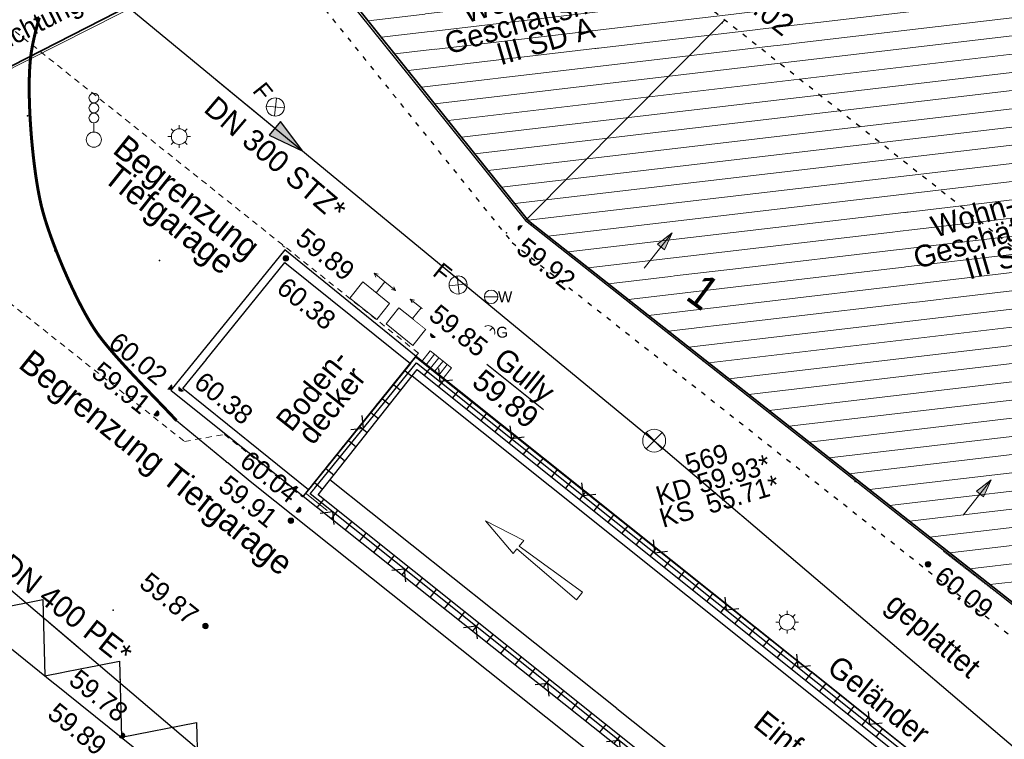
# Model space of a CAD drawing. Header units: metres. Extents: x 32365810 to 32367010, y 5620411 to 5622366.
# Tile 69 of 198: x 32366144 to 32366165, y 5622037 to 5622052. Entities that reach past the tile are written whole.
import ezdxf

# ---------------------------------------------------------------- set-up
doc = ezdxf.new("R2010")
doc.units = ezdxf.units.M
for name, pattern in [('1000.100', [0]), ('1000.110', [0]), ('1000.195', [0]), ('1000.196', [0.225, 0.075, -0.15]), ('1000.210', [0]), ('1000.300', [0]), ('1000.325', [0]), ('1600.1047', [0]), ('1600.2028', [0]), ('1600.2032', [0.25, 0.125, 0, 0, -0.125]), ('1600.2505', [0]), ('1600.25101', [0]), ('1600.2512', [0.25, 0.125, 0, 0, -0.125])]:
    doc.linetypes.add(name, pattern=pattern)
doc.layers.get('0').update_dxf_attribs({"color": 1, "linetype": 'CONTINUOUS'})
for name, color, linetype in [('Beschriftung Kanalbestand (AMT 66)', 7, 'CONTINUOUS'), ('Beschriftung Topographie', 7, 'CONTINUOUS'), ('EFB-_ Dachhöhen Bestandsgebäude (NHN)', 7, 'CONTINUOUS'), ('Fahrbahnmarkierung', 7, 'CONTINUOUS'), ('Flurstücke_Grenzpunkte', 11, 'CONTINUOUS'), ('Gasleitung', 7, 'CONTINUOUS'), ('Gebäude', 31, 'CONTINUOUS'), ('Höhen_ gemessen (NHN)', 7, 'CONTINUOUS'), ('Lagebezeichnungen', 12, 'CONTINUOUS'), ('Leitungen Kanalbestand (AMT 66)', 7, 'CONTINUOUS'), ('Siedlungsflächen - Bauwerke u. Einrichtungen', 51, 'CONTINUOUS'), ('Stromversorgung', 7, 'CONTINUOUS'), ('Symbole Topographie', 7, 'CONTINUOUS'), ('Topographie_ örtl. Aufnahme', 7, 'CONTINUOUS'), ('Wasserleitung', 7, 'CONTINUOUS'), ('weitere Entwässerungsleitungen', 7, 'CONTINUOUS')]:
    doc.layers.add(name, color=color, linetype=linetype)
doc.styles.add('Arial', font='Arial.ttf')
doc.styles.add('Beschriftung schwarz_ Stift 0.25', font='Century Gothic.ttf')
doc.styles.add('Beschriftung Topographie_ blau', font='Century Gothic.ttf')
doc.styles.add('Dachhöhe NHN_ Bestand_ gemessen_ schwarz', font='Century Gothic.ttf')
doc.styles.add('Hausnummern NRW', font='Arial.ttf', dxfattribs={"width": 0.85})
doc.styles.add('Höhe NHN_ gemessen_ blau', font='Century Gothic.ttf')
doc.styles.add('Kanal Mischwasser_ Beschriftung allgemein_ dünn_ lila', font='Century Gothic.ttf')
doc.styles.add('Kanal_ Höhe_ NHN (Deckel_Sohle)_ lila', font='Century Gothic.ttf')
doc.styles.add('Stromversorgung_ Beschriftung allgemein_ dünn_ schwarz', font='Century Gothic.ttf')

# ---------------------------------------------------------------- blocks, each defined once
blk = doc.blocks.new('S1000.232', base_point=(0, -0.02))
at = {"color": 0, "lineweight": -2}
for p, q in [((-0.25, 0), (0.075, -0.01)), ((-0.25, -0.04), (-0.25, 0)), ((0.075, -0.01), (0.075, 0.015)), ((0.075, 0.015), (0.25, -0.02)), ((0.075, -0.025), (-0.25, -0.04)), ((0.25, -0.02), (0.075, -0.055)), ((0.075, -0.055), (0.075, -0.025))]:
    blk.add_line(p, q, dxfattribs=at)
blk = doc.blocks.new('S1000.360')
at = {"lineweight": -2}
blk.add_hatch(color=0, dxfattribs=at).paths.add_polyline_path([(0, 0.25), (0.05, 0.05), (-0.05, 0.05)], flags=0)
at = {"color": 0, "lineweight": -2}
for p, q in [((-0.05, 0.05), (0, 0.25)), ((0, 0.25), (0.05, 0.05)), ((0, 0.25), (0, -0.25)), ((0.05, 0.05), (-0.05, 0.05))]:
    blk.add_line(p, q, dxfattribs=at)
blk = doc.blocks.new('S1000.364', base_point=(0.25, 0))
at = {"color": 0, "lineweight": -2}
for p, q in [((0.075, 0.175), (0.425, -0.175)), ((0.425, 0.175), (0.075, -0.175))]:
    blk.add_line(p, q, dxfattribs=at)
blk.add_circle((0.25, 0), 0.25, dxfattribs=at)
at = {"color": 0, "lineweight": -2, "insert": (-0.5, -0.235), "char_height": 0.47, "attachment_point": 7, "line_spacing_factor": 0.69, "style": 'Arial'}
blk.add_mtext('F', dxfattribs=at)
blk = doc.blocks.new('S1000.461')
at = {"color": 0, "lineweight": -2}
for p, q in [((0, 0.345), (0, 0.5)), ((-0.345, 0), (-0.5, 0)), ((-0.245, 0.245), (-0.35, 0.35)), ((0.245, 0.245), (0.35, 0.35)), ((0.345, 0), (0.5, 0)), ((-0.245, -0.245), (-0.35, -0.35)), ((0, -0.345), (0, -0.5)), ((0.245, -0.245), (0.35, -0.35))]:
    blk.add_line(p, q, dxfattribs=at)
blk.add_circle((0, 0), 0.345, dxfattribs=at)
blk = doc.blocks.new('S1000.431', base_point=(0, -0.36))
at = {"color": 0, "lineweight": -2}
blk.add_line((0, -0.22), (0, -0.05), dxfattribs=at)
for centre, radius in [((0, 0.41), 0.09), ((0, 0.225), 0.09), ((0, 0.04), 0.09), ((0, -0.36), 0.14)]:
    blk.add_circle(centre, radius, dxfattribs=at)
blk = doc.blocks.new('S1000.550', base_point=(-0.2, 0))
at = {"color": 0, "lineweight": -2}
for p, q in [((-0.376777, 0.176777), (-0.023224, -0.176777)), ((-0.376777, -0.176777), (-0.023224, 0.176777))]:
    blk.add_line(p, q, dxfattribs=at)
blk.add_circle((-0.2, 0), 0.25, dxfattribs=at)
at = {"color": 0, "lineweight": -2, "insert": (0.09684, -0.2), "char_height": 0.4, "attachment_point": 7, "line_spacing_factor": 0.69, "style": 'Arial'}
blk.add_mtext('G', dxfattribs=at)
blk = doc.blocks.new('S1000.549', base_point=(-0.2, 0))
at = {"color": 0, "lineweight": -2}
blk.add_line((-0.45, 0), (0.05, 0), dxfattribs=at)
blk.add_circle((-0.2, 0), 0.25, dxfattribs=at)
at = {"color": 0, "lineweight": -2, "insert": (0.05246, -0.199999), "char_height": 0.4, "attachment_point": 7, "line_spacing_factor": 0.69, "style": 'Arial'}
blk.add_mtext('W', dxfattribs=at)
blk = doc.blocks.new('S1000.401', base_point=(0, -0.215))
at = {"color": 0, "lineweight": -2}
for p, q in [((-0.275, 0.5), (-0.38, 0.45)), ((-0.38, 0.45), (0.38, 0.45)), ((-0.38, 0.45), (-0.275, 0.4)), ((0, 0.45), (0, 0.07)), ((0.38, 0.45), (0.275, 0.5)), ((0.38, 0.45), (0.275, 0.4)), ((-0.475, 0.07), (0.475, 0.07)), ((-0.475, -0.5), (-0.475, 0.07)), ((0.475, 0.07), (0.475, -0.5)), ((0.475, -0.5), (-0.475, -0.5))]:
    blk.add_line(p, q, dxfattribs=at)
blk = doc.blocks.new('S1000.345')
at = {"color": 0, "lineweight": -2}
for p, q in [((-0.353554, 0.353554), (0.353554, -0.353554)), ((-0.353554, -0.353554), (0.353554, 0.353554))]:
    blk.add_line(p, q, dxfattribs=at)
blk.add_circle((0, 0), 0.5, dxfattribs=at)
blk = doc.blocks.new('S1000.507', base_point=(0, -0.25))
at = {"color": 0, "lineweight": -2}
for p, q in [((-0.5, 0.25), (-0.3, 0.25)), ((-0.5, -0.25), (-0.5, 0.25)), ((-0.3, 0.25), (-0.1, 0.25)), ((-0.3, 0.25), (-0.3, -0.25)), ((-0.1, 0.25), (0.1, 0.25)), ((-0.1, 0.25), (-0.1, -0.25)), ((0.1, 0.25), (0.3, 0.25)), ((0.1, 0.25), (0.1, -0.25)), ((0.3, 0.25), (0.5, 0.25)), ((0.3, 0.25), (0.3, -0.25)), ((0.5, 0.25), (0.5, -0.25)), ((-0.3, -0.25), (-0.5, -0.25)), ((-0.1, -0.25), (-0.3, -0.25)), ((0.1, -0.25), (-0.1, -0.25)), ((0.3, -0.25), (0.1, -0.25)), ((0.5, -0.25), (0.3, -0.25))]:
    blk.add_line(p, q, dxfattribs=at)
blk = doc.blocks.new('S1000.15')
at = {"color": 0, "lineweight": -2}
for p, q in [((-0.5, 0.05), (-0.485, 0.1)), ((0.495, 0.05), (-0.5, 0.05)), ((-0.5, -0.05), (-0.5, 0)), ((-0.5, 0), (0.5, 0)), ((-0.485, 0.1), (0.49, 0.1)), ((-0.475, 0.15), (-0.455, 0.2)), ((0.475, 0.15), (-0.475, 0.15)), ((-0.455, 0.2), (0.455, 0.2)), ((-0.43, 0.25), (-0.4, 0.3)), ((0.43, 0.25), (-0.43, 0.25)), ((-0.4, 0.3), (0.395, 0.3)), ((-0.355, 0.35), (-0.295, 0.4)), ((0.36, 0.35), (-0.355, 0.35)), ((-0.295, 0.4), (0.3, 0.4)), ((0.22, 0.45), (-0.215, 0.45)), ((0.3, 0.4), (0.22, 0.45)), ((0.395, 0.3), (0.36, 0.35)), ((0.455, 0.2), (0.43, 0.25)), ((0.49, 0.1), (0.475, 0.15)), ((0.5, 0), (0.495, 0.05)), ((0.495, -0.05), (-0.5, -0.05)), ((-0.475, -0.15), (-0.49, -0.1)), ((-0.49, -0.1), (0.485, -0.1)), ((0.475, -0.15), (-0.475, -0.15)), ((-0.43, -0.25), (-0.455, -0.2)), ((-0.455, -0.2), (0.46, -0.2)), ((0.425, -0.25), (-0.43, -0.25)), ((-0.355, -0.35), (-0.4, -0.3)), ((-0.4, -0.3), (0.395, -0.3)), ((0.345, -0.35), (-0.355, -0.35)), ((-0.205, -0.45), (-0.29, -0.4)), ((-0.29, -0.4), (0.285, -0.4)), ((0.2, -0.45), (-0.205, -0.45)), ((0.285, -0.4), (0.345, -0.35)), ((0.395, -0.3), (0.425, -0.25)), ((0.46, -0.2), (0.475, -0.15)), ((0.485, -0.1), (0.495, -0.05))]:
    blk.add_line(p, q, dxfattribs=at)
blk.add_circle((0, 0), 0.5, dxfattribs=at)
blk = doc.blocks.new('O1125')
at = {"layer": 'Flurstücke_Grenzpunkte', "color": 7, "linetype": '1600.2028', "lineweight": 35}
for p, q in [((32366150.069, 5622053.728), (32366155.039, 5622047.531)), ((32366155.039, 5622047.531), (32366167.904, 5622037.375))]:
    blk.add_line(p, q, dxfattribs=at)
blk = doc.blocks.new('O1462')
at = {"layer": 'Flurstücke_Grenzpunkte', "color": 7, "linetype": '1600.2028', "lineweight": 35}
for p, q in [((32366149.913, 5622053.603), (32366133.183, 5622045.049)), ((32366150.069, 5622053.728), (32366155.039, 5622047.531)), ((32366155.039, 5622047.531), (32366167.904, 5622037.375))]:
    blk.add_line(p, q, dxfattribs=at)
blk = doc.blocks.new('O1916')
at = {"layer": 'Flurstücke_Grenzpunkte', "color": 7, "linetype": '1600.2028', "lineweight": 35}
blk.add_line((32366149.913, 5622053.603), (32366133.183, 5622045.049), dxfattribs=at)
blk = doc.blocks.new('Senkrechter Strich')
at = {"color": 0, "lineweight": -2}
blk.add_line((0, 0.5), (0, -0.5), dxfattribs=at)
blk = doc.blocks.new('O3476')
at = {"layer": 'Siedlungsflächen - Bauwerke u. Einrichtungen', "color": 7, "linetype": '1600.25101', "lineweight": 18}
for p, q in [((32366150.412, 5622041.88), (32366152.69, 5622044.706)), ((32366152.69, 5622044.706), (32366169.707699, 5622031.144947, 60.083901))]:
    blk.add_line(p, q, dxfattribs=at)
at = {"layer": 'Siedlungsflächen - Bauwerke u. Einrichtungen', "color": 7, "lineweight": 18, "xscale": 0.55, "yscale": 0.55, "zscale": 0.55}
for p, rotation in [((32366152.503038, 5622044.471383), 321.449382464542), ((32366152.923566, 5622044.517726), 231.128187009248), ((32366150.645566, 5622041.691726), 51.128187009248), ((32366169.520738, 5622030.910329, 60.083901), 141.449382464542)]:
    blk.add_blockref('Senkrechter Strich', p, dxfattribs=dict(at, rotation=rotation))
blk = doc.blocks.new('O2655')
at = {"layer": 'Gebäude', "color": 7, "linetype": '1600.2505', "lineweight": 18}
for p, q in [((32366150.069, 5622053.728), (32366155.039, 5622047.531)), ((32366155.039, 5622047.531), (32366167.904, 5622037.375))]:
    blk.add_line(p, q, dxfattribs=at)
at = {"layer": 'Lagebezeichnungen', "color": 7, "lineweight": 18, "insert": (32366158.661, 5622046.059), "char_height": 0.7, "attachment_point": 5, "rotation": 323.3005117, "line_spacing_factor": 0.69, "style": 'Hausnummern NRW', "bg_fill": 2}
blk.add_mtext('1', dxfattribs=at)
blk = doc.blocks.new('*X997')
at = {"color": 142, "linetype": '1000.100', "lineweight": 25, "true_color": 0x0087cd}
for p, q in [((32366152.998902, 5622044.479275), (32366152.875734, 5622044.324717)), ((32366153.291902, 5622044.245447), (32366153.168489, 5622044.090581)), ((32366153.584903, 5622044.011618), (32366153.461243, 5622043.856444)), ((32366153.877903, 5622043.77779), (32366153.753998, 5622043.622306)), ((32366154.170904, 5622043.543962), (32366154.046752, 5622043.38817)), ((32366154.463904, 5622043.310134), (32366154.339507, 5622043.154032)), ((32366154.756905, 5622043.076305), (32366154.632261, 5622042.919895)), ((32366155.049906, 5622042.842477), (32366154.925015, 5622042.685758)), ((32366155.342906, 5622042.608648), (32366155.21777, 5622042.451621)), ((32366155.635907, 5622042.37482), (32366155.510524, 5622042.217483)), ((32366155.928907, 5622042.140992), (32366155.803278, 5622041.983346)), ((32366156.221908, 5622041.907163), (32366156.096033, 5622041.749209)), ((32366156.514908, 5622041.673335), (32366156.388787, 5622041.515071)), ((32366156.807909, 5622041.439506), (32366156.681541, 5622041.280934)), ((32366157.100909, 5622041.205677), (32366156.974296, 5622041.046796)), ((32366157.39391, 5622040.971849), (32366157.267051, 5622040.812659)), ((32366157.68691, 5622040.73802), (32366157.559805, 5622040.578522)), ((32366157.97991, 5622040.504192), (32366157.852559, 5622040.344384)), ((32366158.272911, 5622040.270363), (32366158.145313, 5622040.110246)), ((32366158.565911, 5622040.036534), (32366158.438067, 5622039.876109)), ((32366158.858912, 5622039.802706), (32366158.730821, 5622039.641971)), ((32366159.151912, 5622039.568877), (32366159.023576, 5622039.407833)), ((32366159.444912, 5622039.335048), (32366159.31633, 5622039.173696)), ((32366159.737912, 5622039.101219), (32366159.609084, 5622038.939558)), ((32366160.030913, 5622038.86739), (32366159.901838, 5622038.70542)), ((32366160.323913, 5622038.633562), (32366160.194592, 5622038.471283)), ((32366160.616913, 5622038.399733), (32366160.487346, 5622038.237145)), ((32366160.909913, 5622038.165904), (32366160.780101, 5622038.003007)), ((32366161.202914, 5622037.932075), (32366161.072855, 5622037.76887)), ((32366161.495914, 5622037.698246), (32366161.365609, 5622037.534732)), ((32366161.788914, 5622037.464417), (32366161.658363, 5622037.300594)), ((32366162.081915, 5622037.230588), (32366161.951117, 5622037.066457)), ((32366162.374914, 5622036.996759), (32366162.243871, 5622036.832318))]:
    blk.add_line(p, q, dxfattribs=at)
blk = doc.blocks.new('*X1018')
at = {"color": 142, "linetype": '1000.100', "lineweight": 25, "true_color": 0x0087cd}
for p, q in [((32366150.656597, 5622041.581991), (32366150.790697, 5622041.750004)), ((32366150.949666, 5622041.348965), (32366151.083394, 5622041.516513)), ((32366151.242736, 5622041.115938), (32366151.376093, 5622041.283023)), ((32366151.535806, 5622040.882913), (32366151.668791, 5622041.049531)), ((32366151.828875, 5622040.649887), (32366151.961489, 5622040.81604)), ((32366152.121944, 5622040.41686), (32366152.254187, 5622040.582549)), ((32366152.415014, 5622040.183835), (32366152.546886, 5622040.349058)), ((32366152.708083, 5622039.950809), (32366152.839584, 5622040.115566)), ((32366153.001153, 5622039.717782), (32366153.132282, 5622039.882075)), ((32366153.294222, 5622039.484756), (32366153.42498, 5622039.648584)), ((32366153.587291, 5622039.25173), (32366153.717678, 5622039.415093)), ((32366153.88036, 5622039.018704), (32366154.010376, 5622039.181601)), ((32366154.17343, 5622038.785678), (32366154.303075, 5622038.94811)), ((32366154.466499, 5622038.552651), (32366154.595772, 5622038.714619)), ((32366154.759569, 5622038.319625), (32366154.888471, 5622038.481128)), ((32366155.052637, 5622038.086599), (32366155.181169, 5622038.247636)), ((32366155.345707, 5622037.853572), (32366155.473866, 5622038.014145)), ((32366155.638776, 5622037.620546), (32366155.766565, 5622037.780653)), ((32366155.931845, 5622037.38752), (32366156.059263, 5622037.547162)), ((32366156.224915, 5622037.154493), (32366156.35196, 5622037.31367)), ((32366156.517983, 5622036.921467), (32366156.644659, 5622037.080179)), ((32366156.811052, 5622036.68844), (32366156.937357, 5622036.846687))]:
    blk.add_line(p, q, dxfattribs=at)
blk = doc.blocks.new('*X1019')
at = {"color": 142, "linetype": '1000.100', "lineweight": 25, "true_color": 0x0087cd}
for p, q in [((32366152.472863, 5622044.422316), (32366152.617027, 5622044.306058)), ((32366152.238787, 5622044.132367), (32366152.386119, 5622044.013554)), ((32366152.004709, 5622043.842418), (32366152.15521, 5622043.721049)), ((32366151.770632, 5622043.552469), (32366151.924301, 5622043.428546)), ((32366151.536556, 5622043.26252), (32366151.693393, 5622043.136042)), ((32366151.302479, 5622042.972571), (32366151.462484, 5622042.843538)), ((32366151.068401, 5622042.682621), (32366151.231164, 5622042.550513)), ((32366150.834324, 5622042.392671), (32366151.000246, 5622042.257998)), ((32366150.600246, 5622042.102722), (32366150.769329, 5622041.965483))]:
    blk.add_line(p, q, dxfattribs=at)
blk = doc.blocks.new('*X1231')
at = {"color": 253, "linetype": '1600.1047', "lineweight": 18, "true_color": 0xb2b2b2}
for p, q in [((32366151.71137, 5622051.68016), (32366171.582861, 5622054.018578)), ((32366151.98808, 5622051.335135), (32366171.416059, 5622053.621362)), ((32366152.26479, 5622050.99011), (32366171.840347, 5622053.293703)), ((32366152.541501, 5622050.645085), (32366172.264635, 5622052.966045)), ((32366152.818211, 5622050.30006), (32366172.688922, 5622052.638386)), ((32366153.094922, 5622049.955035), (32366173.11321, 5622052.310727)), ((32366153.371632, 5622049.61001), (32366173.537497, 5622051.983069)), ((32366153.648343, 5622049.264985), (32366173.961785, 5622051.65541)), ((32366153.925053, 5622048.919959), (32366174.386073, 5622051.327751)), ((32366154.201764, 5622048.574934), (32366174.81036, 5622051.000093)), ((32366154.478474, 5622048.229909), (32366175.234648, 5622050.672434)), ((32366154.755184, 5622047.884884), (32366175.658935, 5622050.344775)), ((32366155.031895, 5622047.539859), (32366176.083223, 5622050.017117)), ((32366155.444567, 5622047.210834), (32366176.50751, 5622049.689458)), ((32366155.860822, 5622046.88223), (32366176.931798, 5622049.3618)), ((32366156.277078, 5622046.553626), (32366177.356086, 5622049.034141)), ((32366156.693333, 5622046.225022), (32366177.092407, 5622048.625524)), ((32366157.109588, 5622045.896418), (32366176.751315, 5622048.207798)), ((32366157.525844, 5622045.567814), (32366176.410222, 5622047.790072)), ((32366157.942099, 5622045.23921), (32366176.06913, 5622047.372346)), ((32366158.358354, 5622044.910607), (32366175.728038, 5622046.954619)), ((32366158.774609, 5622044.582003), (32366175.386916, 5622046.53689)), ((32366159.190865, 5622044.253399), (32366175.045732, 5622046.119152)), ((32366159.60712, 5622043.924795), (32366174.704548, 5622045.701415)), ((32366160.023375, 5622043.596191), (32366174.363364, 5622045.283678)), ((32366160.439631, 5622043.267587), (32366174.02218, 5622044.865941)), ((32366160.855886, 5622042.938983), (32366173.680995, 5622044.448204)), ((32366161.272141, 5622042.610379), (32366173.339811, 5622044.030467)), ((32366161.688397, 5622042.281776), (32366172.998627, 5622043.61273)), ((32366162.104652, 5622041.953172), (32366172.657443, 5622043.194993)), ((32366162.520907, 5622041.624568), (32366172.316259, 5622042.777256)), ((32366162.937162, 5622041.295964), (32366171.975075, 5622042.359519)), ((32366163.353418, 5622040.96736), (32366171.63389, 5622041.941782)), ((32366163.769673, 5622040.638756), (32366171.292706, 5622041.524044)), ((32366164.185928, 5622040.310152), (32366170.951522, 5622041.106307)), ((32366164.602184, 5622039.981549), (32366170.610338, 5622040.68857))]:
    blk.add_line(p, q, dxfattribs=at)
blk = doc.blocks.new('S1000.97')
at = {"color": 0, "lineweight": -2}
for p, q in [((-0.5, 0.5), (0, 0)), ((0, 0), (0.5, 0.5))]:
    blk.add_line(p, q, dxfattribs=at)
blk = doc.blocks.new('S1000.370')
at = {"lineweight": -2}
blk.add_hatch(color=0, dxfattribs=at).paths.add_polyline_path([(0.065, 0), (-0.06, 0), (0, 0.25)], flags=0)
at = {"color": 0, "lineweight": -2}
for p, q in [((0, 0.25), (-0.06, 0)), ((0, -0.25), (0, 0.25)), ((0.065, 0), (0, 0.25)), ((-0.06, 0), (0.065, 0))]:
    blk.add_line(p, q, dxfattribs=at)

msp = doc.modelspace()

# ---------------------------------------------------------------- linework, layer by layer
at = {"layer": 'EFB-_ Dachhöhen Bestandsgebäude (NHN)', "color": 7, "true_color": 0xffffff}
for p in [(32366159.049902, 5622051.634745, 76.772), (32366152.716597, 5622049.545345, 71.865), (32366154.582748, 5622047.278408, 71.879)]:
    msp.add_point(p, dxfattribs=at)
at = {"layer": 'Fahrbahnmarkierung', "color": 7, "true_color": 0xffffff}
msp.add_point((32366146.428212, 5622039.453515, 59.836), dxfattribs=at)
at = {"layer": 'Topographie_ örtl. Aufnahme', "color": 7, "true_color": 0xffffff}
for p in [(32366144.76061, 5622051.358934, 59.67), (32366144.72067, 5622050.966332, 59.722), (32366152.493632, 5622050.626475, 59.907), (32366144.650511, 5622049.705466, 59.699), (32366144.950829, 5622047.785209, 59.778), (32366155.082664, 5622047.447779, 59.928), (32366145.218813, 5622046.904106, 59.814), (32366147.38641, 5622046.704853, 59.939), (32366146.090405, 5622045.195037, 59.858), (32366146.105979, 5622045.182909, 59.844), (32366158.65855, 5622044.626662, 59.997), (32366161.812885, 5622042.124358, 60.044)]:
    msp.add_point(p, dxfattribs=at)

# ---------------------------------------------------------------- block references
at = {"layer": 'Fahrbahnmarkierung', "color": 7, "lineweight": 18, "xscale": 5, "yscale": 5, "zscale": 5, "rotation": 141.347185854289}
msp.add_blockref('S1000.232', (32366155.120639, 5622040.527196), dxfattribs=at)
at = {"layer": 'Gasleitung', "color": 7, "lineweight": 18, "xscale": 0.5625, "yscale": 0.5625, "zscale": 0.5625}
msp.add_blockref('S1000.550', (32366154.200863, 5622045.214729, 59.86), dxfattribs=at)
at = {"layer": 'Höhen_ gemessen (NHN)', "color": 7, "lineweight": 18, "xscale": 0.1125, "yscale": 0.1125, "zscale": 0.1125}
for p in [(32366154.87773, 5622047.372501, 59.917), (32366149.992452, 5622047.039382, 59.888), (32366150.005755, 5622046.75068, 60.381), (32366153.063073, 5622045.16183, 59.847), (32366147.589315, 5622044.085151, 60.02), (32366147.841785, 5622044.043892, 60.377), (32366147.319807, 5622043.533767, 59.906), (32366150.263656, 5622041.540289, 60.039), (32366150.110167, 5622041.308382, 59.914), (32366163.320041, 5622040.405279, 60.089), (32366148.339598, 5622039.123938, 59.871), (32366146.611414, 5622036.849724, 59.776)]:
    msp.add_blockref('S1000.15', p, dxfattribs=at)
at = {"layer": 'Leitungen Kanalbestand (AMT 66)', "color": 7, "lineweight": 18, "xscale": 0.475, "yscale": 0.475, "zscale": 0.475}
msp.add_blockref('S1000.345', (32366157.642, 5622042.967, 59.93), dxfattribs=at)
at = {"layer": 'Symbole Topographie', "color": 7, "lineweight": 18}
for name, p, xscale, yscale, zscale, rotation in [('S1000.364', (32366149.788919, 5622049.890239, 59.858), 0.7525, 0.7525, 0.7525, 308.750512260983), ('S1000.360', (32366157.723431, 5622046.911954), 1.875, 1.875, 1.875, 321.71027370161), ('S1000.364', (32366153.577397, 5622046.198561, 59.853), 0.7525, 0.7525, 0.7525, 321.408430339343), ('S1000.401', (32366151.745063, 5622045.870666, 59.867), 0.7525, 0.7525, 0.7525, 321.386112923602), ('S1000.401', (32366152.495769, 5622045.334928, 59.79), 0.7525, 0.7525, 0.7525, 321.386099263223), ('S1000.360', (32366164.337456, 5622041.790741), 1.875, 1.875, 1.875, 321.710171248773)]:
    msp.add_blockref(name, p, dxfattribs=dict(at, xscale=xscale, yscale=yscale, zscale=zscale, rotation=rotation))
at = {"layer": 'Symbole Topographie', "color": 7, "lineweight": 18, "xscale": 1.125, "yscale": 1.125, "zscale": 1.125}
msp.add_blockref('S1000.431', (32366146.025303, 5622049.212449, 59.865), dxfattribs=at)
at = {"layer": 'Topographie_ örtl. Aufnahme', "color": 7, "lineweight": 18, "xscale": 0.47, "yscale": 0.47, "zscale": 0.47}
for p in [(32366147.794833, 5622049.274741, 59.844), (32366160.398562, 5622039.201052, 59.942)]:
    msp.add_blockref('S1000.461', p, dxfattribs=at)
at = {"layer": 'Topographie_ örtl. Aufnahme', "color": 7, "lineweight": 18, "xscale": 0.5625, "yscale": 0.5625, "zscale": 0.5625, "rotation": 321.406357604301}
msp.add_blockref('S1000.507', (32366153.0456, 5622044.435129, 59.893), dxfattribs=at)
at = {"layer": 'Wasserleitung', "color": 7, "lineweight": 18, "xscale": 0.5625, "yscale": 0.5625, "zscale": 0.5625}
msp.add_blockref('S1000.549', (32366154.261776, 5622045.951674, 59.862), dxfattribs=at)

# ---------------------------------------------------------------- texts
at = {"layer": 'Beschriftung Topographie', "color": 142, "lineweight": 25, "true_color": 0x0087cd, "char_height": 0.45, "line_spacing_factor": 0.69, "style": 'Beschriftung Topographie_ blau', "bg_fill": 2}
for s, insert, attachment_point, rotation in [('geplattet', (32366163.200196, 5622038.661296), 8, 319.6769278), ('Einfahrt Tiefgarage\\P"Marktgarage"', (32366161.59606, 5622035.366496), 5, 321.0092265)]:
    msp.add_mtext(s, dxfattribs=dict(at, insert=insert, attachment_point=attachment_point, rotation=rotation))
at = {"layer": 'EFB-_ Dachhöhen Bestandsgebäude (NHN)', "color": 7, "lineweight": 25, "char_height": 0.45, "attachment_point": 5, "line_spacing_factor": 0.69, "style": 'Dachhöhe NHN_ Bestand_ gemessen_ schwarz', "bg_fill": 2}
for insert, rotation in [((32366155.243278, 5622051.75628), 16.447709), ((32366164.96044, 5622047.308526), 16.4476928)]:
    msp.add_mtext('Wohn- und\\PGeschäftshaus\\PIII SD A', dxfattribs=dict(at, insert=insert, rotation=rotation))
at = {"layer": 'Höhen_ gemessen (NHN)', "color": 142, "lineweight": 25, "true_color": 0x0087cd, "char_height": 0.4, "line_spacing_factor": 0.69, "style": 'Höhe NHN_ gemessen_ blau', "bg_fill": 2}
for s, insert, attachment_point, rotation in [('59.92', (32366155.001878, 5622047.210655), 1, 321.7124262), ('60.38', (32366150.035738, 5622046.38788), 1, 321.3861044), ('59.89', (32366146.329465, 5622036.725164), 3, 321.2379329)]:
    msp.add_mtext(s, dxfattribs=dict(at, insert=insert, attachment_point=attachment_point, rotation=rotation))

# ---------------------------------------------------------------- next in the draw order: texts
at = {"layer": 'Beschriftung Kanalbestand (AMT 66)', "color": 200, "lineweight": 25, "true_color": 0xd600ff, "insert": (32366158.864026, 5622042.152711), "char_height": 0.4, "attachment_point": 5, "rotation": 16.5120503, "line_spacing_factor": 0.69, "style": 'Kanal_ Höhe_ NHN (Deckel_Sohle)_ lila', "bg_fill": 2}
msp.add_mtext('569\\PKD 59.93*\\PKS  55.71*', dxfattribs=at)
at = {"layer": 'Beschriftung Topographie', "color": 7, "lineweight": 25, "char_height": 0.5, "attachment_point": 8, "rotation": 321.4012715, "line_spacing_factor": 0.69, "style": 'Beschriftung schwarz_ Stift 0.25', "bg_fill": 2}
for s, insert in [('Begrenzung\\PTiefgarage', (32366147.344841, 5622047.261741)), ('Begrenzung Tiefgarage', (32366147.072799, 5622042.204052))]:
    msp.add_mtext(s, dxfattribs=dict(at, insert=insert))
at = {"layer": 'Beschriftung Topographie', "color": 142, "lineweight": 25, "true_color": 0x0087cd, "insert": (32366162.15766, 5622037.415961), "char_height": 0.45, "attachment_point": 8, "rotation": 321.1572029, "line_spacing_factor": 0.69, "style": 'Beschriftung Topographie_ blau', "bg_fill": 2}
msp.add_mtext('Geländer', dxfattribs=at)
at = {"layer": 'EFB-_ Dachhöhen Bestandsgebäude (NHN)', "color": 7, "lineweight": 25, "insert": (32366158.604134, 5622052.676675, 77.023), "char_height": 0.45, "attachment_point": 7, "rotation": 321.711406, "line_spacing_factor": 0.69, "style": 'Dachhöhe NHN_ Bestand_ gemessen_ schwarz', "bg_fill": 2}
msp.add_mtext('Fi 77.02', dxfattribs=at)
at = {"layer": 'Höhen_ gemessen (NHN)', "color": 142, "lineweight": 25, "true_color": 0x0087cd, "char_height": 0.4, "line_spacing_factor": 0.69, "style": 'Höhe NHN_ gemessen_ blau', "bg_fill": 2}
for s, insert, attachment_point, rotation in [('59.89', (32366150.173186, 5622047.091424), 7, 321.3861044), ('60.09', (32366163.541139, 5622040.239036), 4, 321.618452), ('59.78', (32366146.519016, 5622037.103086), 9, 321.2337362)]:
    msp.add_mtext(s, dxfattribs=dict(at, insert=insert, attachment_point=attachment_point, rotation=rotation))
at = {"layer": 'weitere Entwässerungsleitungen', "color": 200, "lineweight": 25, "true_color": 0xd600ff, "insert": (32366154.760594, 5622044.084158, 59.893), "char_height": 0.45, "attachment_point": 5, "rotation": 321.4084479, "line_spacing_factor": 0.69, "style": 'Kanal_ Höhe_ NHN (Deckel_Sohle)_ lila', "bg_fill": 2}
msp.add_mtext('\\SGully/59.89;', dxfattribs=at)

# ---------------------------------------------------------------- next in the draw order: texts
at = {"layer": 'Beschriftung Kanalbestand (AMT 66)', "color": 200, "lineweight": 25, "true_color": 0xd600ff, "char_height": 0.45, "attachment_point": 5, "line_spacing_factor": 0.69, "style": 'Kanal Mischwasser_ Beschriftung allgemein_ dünn_ lila', "bg_fill": 2}
for s, insert, rotation in [('DN 300 STZ*', (32366149.784625, 5622048.817561), 319.5592598), ('DN 400 PE*', (32366145.447139, 5622039.470595), 321.7145918)]:
    msp.add_mtext(s, dxfattribs=dict(at, insert=insert, rotation=rotation))
at = {"layer": 'Beschriftung Topographie', "color": 142, "lineweight": 25, "true_color": 0x0087cd, "insert": (32366150.753663, 5622043.863198), "char_height": 0.45, "attachment_point": 5, "rotation": 51.5359854, "line_spacing_factor": 0.69, "style": 'Beschriftung Topographie_ blau', "bg_fill": 2}
msp.add_mtext('Boden-\\Pdecker', dxfattribs=at)
at = {"layer": 'Höhen_ gemessen (NHN)', "color": 142, "lineweight": 25, "true_color": 0x0087cd, "char_height": 0.4, "line_spacing_factor": 0.69, "style": 'Höhe NHN_ gemessen_ blau', "bg_fill": 2}
for s, insert, attachment_point, rotation in [('59.85', (32366152.936713, 5622045.510033), 7, 321.3811293), ('60.02', (32366147.459558, 5622044.241802), 6, 320.4984405), ('60.38', (32366148.069395, 5622044.11023), 7, 321.0930267), ('59.91', (32366149.874326, 5622041.448755), 3, 321.4081168), ('59.87', (32366148.109885, 5622039.274977), 6, 321.4098706)]:
    msp.add_mtext(s, dxfattribs=dict(at, insert=insert, attachment_point=attachment_point, rotation=rotation))
at = {"layer": 'Stromversorgung', "color": 7, "lineweight": 25, "insert": (32366135.824151, 5622046.71363), "char_height": 0.4, "attachment_point": 7, "rotation": 26.8266675, "line_spacing_factor": 0.69, "style": 'Stromversorgung_ Beschriftung allgemein_ dünn_ schwarz', "bg_fill": 2}
msp.add_mtext('hängende Stromleitung für Straßenbeleuchtung', dxfattribs=at)

# ---------------------------------------------------------------- next in the draw order: texts
at = {"layer": 'Höhen_ gemessen (NHN)', "color": 142, "lineweight": 25, "true_color": 0x0087cd, "char_height": 0.4, "line_spacing_factor": 0.69, "style": 'Höhe NHN_ gemessen_ blau', "bg_fill": 2}
for s, insert, attachment_point, rotation in [('59.91', (32366147.119425, 5622043.647818), 6, 321.5501772), ('60.04', (32366150.065817, 5622041.642192), 9, 321.5082551)]:
    msp.add_mtext(s, dxfattribs=dict(at, insert=insert, attachment_point=attachment_point, rotation=rotation))

# ---------------------------------------------------------------- next in the draw order: block references
at = {"layer": 'Flurstücke_Grenzpunkte', "color": 7, "true_color": 0xffffff}
msp.add_blockref('O1125', (0, 0), dxfattribs=at)

# ---------------------------------------------------------------- next in the draw order: block references
msp.add_blockref('O1462', (0, 0), dxfattribs=at)

# ---------------------------------------------------------------- next in the draw order: block references
msp.add_blockref('O1916', (0, 0), dxfattribs=at)
at = {"layer": 'Siedlungsflächen - Bauwerke u. Einrichtungen', "color": 7, "true_color": 0xffffff}
msp.add_blockref('O3476', (0, 0), dxfattribs=at)

# ---------------------------------------------------------------- next in the draw order: linework, layer by layer
at = {"layer": 'Fahrbahnmarkierung', "color": 253, "linetype": '1000.210', "lineweight": 25, "true_color": 0x999999}
for p, q in [((32366143.420376, 5622039.372981), (32366144.969851, 5622039.673722)), ((32366144.969851, 5622039.673722), (32366145.007138, 5622038.091402)), ((32366145.007138, 5622038.091402), (32366146.560197, 5622038.396601)), ((32366146.560197, 5622038.396601), (32366146.601069, 5622036.818741)), ((32366146.601069, 5622036.818741), (32366148.150543, 5622037.119479)), ((32366148.150543, 5622037.119479), (32366148.191415, 5622035.541618))]:
    msp.add_line(p, q, dxfattribs=at)
at = {"layer": 'Gebäude', "color": 7, "linetype": '1600.2512', "lineweight": 18}
for p, q in [((32366140.213, 5622049.054), (32366147.905, 5622042.952)), ((32366147.905, 5622042.952), (32366148.733, 5622043.098))]:
    msp.add_line(p, q, dxfattribs=at)
at = {"layer": 'Gebäude', "color": 7, "linetype": '1600.2032', "lineweight": 18}
for p, q in [((32366140.213, 5622049.054), (32366147.905, 5622042.952)), ((32366147.905, 5622042.952), (32366148.733, 5622043.098))]:
    msp.add_line(p, q, dxfattribs=at)
at = {"layer": 'Topographie_ örtl. Aufnahme', "color": 142, "linetype": '1000.100', "lineweight": 25, "true_color": 0x0087cd}
for p, q in [((32366149.266676, 5622042.122039, 59.913), (32366147.739919, 5622043.382649, 59.899)), ((32366141.895705, 5622040.598029, 59.758), (32366145.043672, 5622038.06197, 59.78))]:
    msp.add_line(p, q, dxfattribs=at)
at = {"layer": 'Topographie_ örtl. Aufnahme', "color": 142, "linetype": '1000.100', "lineweight": 25, "true_color": 0x0087cd, "const_width": 0.0625}
msp.add_lwpolyline([(32366147.739919, 5622043.382649), (32366147.69907, 5622043.427655), (32366147.648583, 5622043.481574), (32366147.590795, 5622043.54247), (32366147.533007, 5622043.603365), (32366147.467919, 5622043.671237), (32366147.397867, 5622043.74415), (32366147.327816, 5622043.817063), (32366147.252802, 5622043.895017), (32366147.175163, 5622043.976076), (32366147.097524, 5622044.057135), (32366147.017261, 5622044.1413), (32366146.936711, 5622044.226634), (32366146.856161, 5622044.311968), (32366146.775324, 5622044.398472), (32366146.696538, 5622044.48421), (32366146.657145, 5622044.527079), (32366146.618265, 5622044.569757), (32366146.58019, 5622044.612001), (32366146.542116, 5622044.654245), (32366146.504846, 5622044.696055), (32366146.468673, 5622044.737191), (32366146.432501, 5622044.778326), (32366146.397426, 5622044.818786), (32366146.36374, 5622044.858328), (32366146.330054, 5622044.897871), (32366146.297758, 5622044.936496), (32366146.267144, 5622044.973962), (32366146.23653, 5622045.011427), (32366146.207598, 5622045.047734), (32366146.180639, 5622045.082639), (32366146.153681, 5622045.117544), (32366146.128697, 5622045.151048), (32366146.105979, 5622045.182909), (32366146.092677, 5622045.201565), (32366146.079249, 5622045.220923), (32366146.065711, 5622045.240943), (32366146.052173, 5622045.260963), (32366146.038525, 5622045.281644), (32366146.024783, 5622045.302945), (32366145.997298, 5622045.345547), (32366145.969435, 5622045.39063), (32366145.941318, 5622045.437865), (32366145.913201, 5622045.4851), (32366145.88483, 5622045.534487), (32366145.856328, 5622045.585697), (32366145.827827, 5622045.636907), (32366145.799195, 5622045.689941), (32366145.770557, 5622045.744469), (32366145.741918, 5622045.798997), (32366145.713274, 5622045.85502), (32366145.684747, 5622045.912209), (32366145.656219, 5622045.969398), (32366145.627809, 5622046.027752), (32366145.599641, 5622046.086944), (32366145.571472, 5622046.146136), (32366145.543545, 5622046.206166), (32366145.515983, 5622046.266704), (32366145.488421, 5622046.327242), (32366145.461224, 5622046.388288), (32366145.434516, 5622046.449515), (32366145.407808, 5622046.510741), (32366145.381589, 5622046.572148), (32366145.355982, 5622046.633405), (32366145.330376, 5622046.694663), (32366145.305383, 5622046.755772), (32366145.281126, 5622046.816403), (32366145.25687, 5622046.877035), (32366145.23335, 5622046.937188), (32366145.210691, 5622046.996536), (32366145.188032, 5622047.055884), (32366145.166233, 5622047.114426), (32366145.145419, 5622047.171833), (32366145.124604, 5622047.22924), (32366145.104775, 5622047.285512), (32366145.086053, 5622047.34032), (32366145.067332, 5622047.395129), (32366145.049719, 5622047.448474), (32366145.033338, 5622047.500027), (32366145.016957, 5622047.55158), (32366145.001808, 5622047.601341), (32366144.988015, 5622047.648981), (32366144.974223, 5622047.69662), (32366144.961786, 5622047.742139), (32366144.950829, 5622047.785209), (32366144.938555, 5622047.833456), (32366144.926512, 5622047.885023), (32366144.914743, 5622047.939498), (32366144.902975, 5622047.993973), (32366144.891481, 5622048.051356), (32366144.880307, 5622048.111237), (32366144.869133, 5622048.171117), (32366144.858279, 5622048.233495), (32366144.847788, 5622048.297959), (32366144.837298, 5622048.362423), (32366144.827171, 5622048.428972), (32366144.817452, 5622048.497197), (32366144.807733, 5622048.565422), (32366144.798423, 5622048.635321), (32366144.789565, 5622048.706484), (32366144.780708, 5622048.777647), (32366144.772303, 5622048.850074), (32366144.764394, 5622048.923354), (32366144.756486, 5622048.996633), (32366144.749075, 5622049.070765), (32366144.742206, 5622049.145338), (32366144.735336, 5622049.219912), (32366144.729008, 5622049.294926), (32366144.723266, 5622049.369971), (32366144.717524, 5622049.445016), (32366144.712367, 5622049.520091), (32366144.707841, 5622049.594785), (32366144.703315, 5622049.669479), (32366144.699419, 5622049.743792), (32366144.696198, 5622049.817313), (32366144.692977, 5622049.890834), (32366144.69043, 5622049.963563), (32366144.688603, 5622050.035089), (32366144.686775, 5622050.106615), (32366144.685667, 5622050.176937), (32366144.685322, 5622050.245645), (32366144.684977, 5622050.314353), (32366144.685395, 5622050.381446), (32366144.686622, 5622050.446514), (32366144.687848, 5622050.511582), (32366144.689882, 5622050.574624), (32366144.692769, 5622050.63523), (32366144.694212, 5622050.665532), (32366144.695868, 5622050.695226), (32366144.697743, 5622050.724259), (32366144.699618, 5622050.753292), (32366144.701712, 5622050.781664), (32366144.704029, 5622050.809325), (32366144.706347, 5622050.836985), (32366144.708889, 5622050.863933), (32366144.71166, 5622050.890118), (32366144.714432, 5622050.916303), (32366144.717433, 5622050.941725), (32366144.72067, 5622050.966332), (32366144.72392, 5622050.991038), (32366144.72761, 5622051.016471), (32366144.731726, 5622051.04258), (32366144.735841, 5622051.068688), (32366144.740382, 5622051.095474), (32366144.745332, 5622051.122887), (32366144.750283, 5622051.150299), (32366144.755643, 5622051.178339), (32366144.761397, 5622051.206957), (32366144.767151, 5622051.235575), (32366144.7733, 5622051.264771), (32366144.779827, 5622051.294496), (32366144.792881, 5622051.353945), (32366144.80745, 5622051.415508), (32366144.82341, 5622051.478792), (32366144.839369, 5622051.542075), (32366144.85672, 5622051.607078), (32366144.875337, 5622051.673407), (32366144.893953, 5622051.739736)], dxfattribs=at)

# ---------------------------------------------------------------- next in the draw order: block references
at = {"layer": 'Gebäude', "color": 7, "true_color": 0xffffff}
msp.add_blockref('O2655', (0, 0), dxfattribs=at)

# ---------------------------------------------------------------- next in the draw order: linework, layer by layer
at = {"layer": 'EFB-_ Dachhöhen Bestandsgebäude (NHN)', "color": 7, "linetype": '1000.196', "lineweight": 25}
for p, q in [((32366149.255671, 5622053.860709), (32366154.696548, 5622047.076581)), ((32366158.890167, 5622051.869929), (32366171.492788, 5622041.921058)), ((32366154.696548, 5622047.076581), (32366167.551519, 5622036.928499))]:
    msp.add_line(p, q, dxfattribs=at)
at = {"layer": 'EFB-_ Dachhöhen Bestandsgebäude (NHN)', "color": 7, "linetype": '1000.195', "lineweight": 25}
msp.add_line((32366154.97535, 5622047.534623), (32366159.110649, 5622051.695874), dxfattribs=at)
at = {"layer": 'Gebäude', "color": 7, "linetype": '1600.2512', "lineweight": 18}
for p, q in [((32366152.754, 5622044.784), (32366142.786, 5622052.741)), ((32366150.412, 5622041.88), (32366152.69, 5622044.706)), ((32366152.69, 5622044.706), (32366152.754, 5622044.784)), ((32366148.733, 5622043.098), (32366150.349, 5622041.803)), ((32366150.349, 5622041.803), (32366150.412, 5622041.88))]:
    msp.add_line(p, q, dxfattribs=at)
at = {"layer": 'Gebäude', "color": 7, "linetype": '1600.2032', "lineweight": 18}
for p, q in [((32366152.754, 5622044.784), (32366142.786, 5622052.741)), ((32366150.412, 5622041.88), (32366152.69, 5622044.706)), ((32366152.69, 5622044.706), (32366152.754, 5622044.784)), ((32366148.733, 5622043.098), (32366150.349, 5622041.803)), ((32366150.349, 5622041.803), (32366150.412, 5622041.88))]:
    msp.add_line(p, q, dxfattribs=at)
at = {"layer": 'Leitungen Kanalbestand (AMT 66)', "color": 200, "linetype": '1000.300', "lineweight": 25, "true_color": 0xd600ff}
for p, q in [((32366141.920674, 5622055.938655, 59.835), (32366157.642, 5622042.967, 59.93)), ((32366150.212, 5622034.838, 59.87), (32366137.23812, 5622045.877838, 59.792)), ((32366157.642, 5622042.967, 59.93), (32366184.1845, 5622020.345))]:
    msp.add_line(p, q, dxfattribs=at)
at = {"layer": 'Stromversorgung', "color": 7, "linetype": '1000.325', "lineweight": 18}
msp.add_line((32366150.094678, 5622053.615725, 70.905), (32366132.984607, 5622044.962777), dxfattribs=at)
at = {"layer": 'Topographie_ örtl. Aufnahme', "color": 142, "linetype": '1000.100', "lineweight": 25, "true_color": 0x0087cd}
for p, q in [((32366149.99987, 5622053.733851), (32366154.975359, 5622047.534634)), ((32366154.975359, 5622047.534634), (32366167.849581, 5622037.37091)), ((32366149.981758, 5622046.92375, 59.882), (32366147.622642, 5622044.018762, 60.022)), ((32366152.705554, 5622044.713479, 59.874), (32366149.981758, 5622046.92375, 59.882)), ((32366147.8736, 5622044.050345), (32366149.985549, 5622046.667608)), ((32366149.985549, 5622046.667608), (32366152.589117, 5622044.566971)), ((32366152.589117, 5622044.566971), (32366152.705554, 5622044.713479, 59.874)), ((32366177.49175, 5622024.932899, 60.18), (32366152.705554, 5622044.713479, 59.874)), ((32366152.589117, 5622044.566971), (32366150.476436, 5622041.949737)), ((32366150.673196, 5622041.843856, 60.394), (32366152.72618, 5622044.444326, 60.38)), ((32366152.72618, 5622044.444326, 60.38), (32366177.731141, 5622024.445915, 60.125)), ((32366169.463593, 5622030.849051, 59.005196), (32366152.624222, 5622044.308504)), ((32366147.622642, 5622044.018762, 60.022), (32366150.362867, 5622041.815422, 60.057)), ((32366150.476436, 5622041.949737), (32366147.8736, 5622044.050345)), ((32366156.870032, 5622037.412108, 57.649), (32366150.919494, 5622042.158904)), ((32366153.036839, 5622039.113485, 59.921), (32366149.266676, 5622042.122039, 59.913)), ((32366150.476436, 5622041.949737), (32366150.362867, 5622041.815422, 60.057)), ((32366150.362867, 5622041.815422, 60.057), (32366163.059755, 5622031.719925, 60.146)), ((32366175.697993, 5622021.880902, 60.24), (32366150.673196, 5622041.843856, 60.394)), ((32366165.769531, 5622028.963494, 60.053), (32366153.036839, 5622039.113485, 59.921)), ((32366145.043672, 5622038.06197, 59.78), (32366150.904189, 5622033.355705, 59.815)), ((32366156.870032, 5622037.412108, 57.649), (32366162.892, 5622032.616234, 58.433))]:
    msp.add_line(p, q, dxfattribs=at)
at = {"layer": 'Topographie_ örtl. Aufnahme', "color": 142, "linetype": '1000.110', "lineweight": 25, "true_color": 0x0087cd}
for p, q in [((32366150.512319, 5622041.86403, 60.398), (32366152.71595, 5622044.585427, 60.387)), ((32366152.71595, 5622044.585427, 60.387), (32366177.435281, 5622024.84814, 60.134)), ((32366175.206503, 5622022.146983, 60.266), (32366150.512319, 5622041.86403, 60.398))]:
    msp.add_line(p, q, dxfattribs=at)

# ---------------------------------------------------------------- next in the draw order: block references
at = {"layer": 'Gebäude', "color": 7, "true_color": 0xffffff}
msp.add_blockref('*X1231', (0, 0), dxfattribs=at)
at = {"layer": 'Leitungen Kanalbestand (AMT 66)', "color": 200, "lineweight": 25, "true_color": 0xd600ff, "xscale": 3.0025, "yscale": 3.0025, "zscale": 3.0025, "rotation": 230.473773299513}
msp.add_blockref('S1000.370', (32366149.781337, 5622049.452828, 59.8825), dxfattribs=at)
at = {"layer": 'Topographie_ örtl. Aufnahme', "color": 7, "true_color": 0xffffff}
for name in ['*X1019', '*X997', '*X1018']:
    msp.add_blockref(name, (0, 0), dxfattribs=at)
at = {"layer": 'Topographie_ örtl. Aufnahme', "color": 7, "lineweight": 25, "xscale": 0.375, "yscale": 0.375, "zscale": 0.375}
for p, rotation in [((32366153.197466, 5622044.200958, 60.382072), 321.394190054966), ((32366151.614134, 5622043.224729, 60.3925), 51.001434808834), ((32366154.682235, 5622043.015436, 60.366875), 321.394190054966), ((32366156.167003, 5622041.829914, 60.351679), 321.394190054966), ((32366150.981224, 5622041.489634, 60.395494), 141.394418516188), ((32366157.651772, 5622040.644392, 60.336482), 321.394190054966), ((32366152.465997, 5622040.304118, 60.387557), 141.394418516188), ((32366159.136541, 5622039.458871, 60.321286), 321.394190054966), ((32366153.95077, 5622039.118602, 60.37962), 141.394418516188), ((32366160.621309, 5622038.273349, 60.306089), 321.394190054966), ((32366155.435544, 5622037.933086, 60.371683), 141.394418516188), ((32366162.106078, 5622037.087827, 60.290893), 321.394190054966), ((32366156.920317, 5622036.74757, 60.363747), 141.394418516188)]:
    msp.add_blockref('S1000.97', p, dxfattribs=dict(at, rotation=rotation))

doc.saveas('drawing.dxf')
